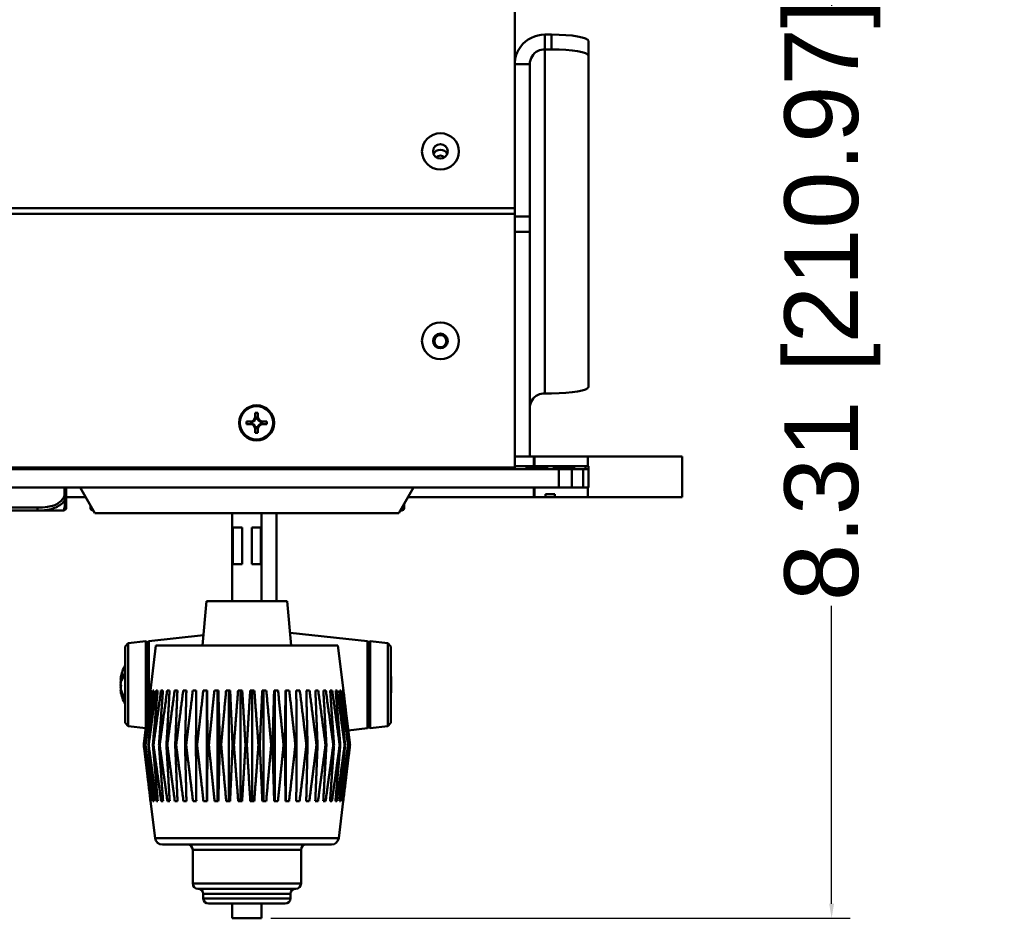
# Model space of a CAD drawing. Header units: inches. Extents: x 9.4 to 55.3, y 0.3 to 33.1.
# Tile 162 of 173: x 38.1 to 44.8, y 23 to 29.1. Entities that reach past the tile are written whole.
import ezdxf

# ---------------------------------------------------------------- set-up
doc = ezdxf.new("R2010")
doc.units = ezdxf.units.IN
doc.header["$MEASUREMENT"] = 0
for name, color, linetype, lineweight in [('Dimensions(ANSI)', 7, 'Continuous', 25), ('Visible Edges(ANSI)', 7, 'Continuous', 50), ('Visible Tangent Edges(ANSI)', 7, 'Continuous', 50)]:
    doc.layers.add(name, color=color, linetype=linetype, lineweight=lineweight)
doc.styles.add('Copy of DEFAULT-ANSI', font='arial.ttf')
doc.dimstyles.new('Copy of DEFAULT-ANSI-06', dxfattribs={"dimtxt": 0.5, "dimasz": 0.098425, "dimexe": 0.125, "dimexo": 0.0625, "dimgap": 0.031496, "dimtad": 0, "dimtih": 1, "dimtoh": 1, "dimrnd": 1e-08, "dimzin": 0, "dimdsep": 46, "dimtxsty": 'Copy of DEFAULT-ANSI', "dimcen": 0.09, "dimdle": 0.393701, "dimclrd": 179, "dimclre": 179, "dimclrt": 179, "dimadec": 0, "dimazin": 0, "dimtfac": 1, "dimtofl": 0, "dimtmove": 0, "dimatfit": 3, "dimfxl": 1, "dimtolj": 1, "dimtzin": 0, "dimlwd": 25, "dimlwe": 25, "dimarcsym": 0})

# ---------------------------------------------------------------- blocks, each defined once
blk = doc.blocks.new('*D7')
at = {"layer": 'Defpoints', "color": 0, "linetype": 'Continuous'}
for p in [(41.4726, 31.3053), (39.7568, 22.9994), (43.621, 22.9994)]:
    blk.add_point(p, dxfattribs=at)
at = {"layer": 'Dimensions(ANSI)', "color": 179, "linetype": 'Continuous', "lineweight": 25}
for p, q in [((41.5351, 31.3053), (43.746, 31.3053)), ((43.621, 31.2069), (43.621, 29.186)), ((43.621, 23.0978), (43.621, 25.1186)), ((39.8193, 22.9994), (43.746, 22.9994))]:
    blk.add_line(p, q, dxfattribs=at)
at = {"layer": 'Dimensions(ANSI)', "color": 179, "linetype": 'Continuous'}
for points in [[(43.6046, 31.2069), (43.6374, 31.2069), (43.621, 31.3053)], [(43.6046, 23.0978), (43.6374, 23.0978), (43.621, 22.9994)]]:
    blk.add_solid(points, dxfattribs=at)
at = {"layer": 'Dimensions(ANSI)', "color": 179, "linetype": 'Continuous', "lineweight": 25, "insert": (43.3006, 25.1501), "char_height": 0.5, "attachment_point": 1, "rotation": 90, "style": 'Copy of DEFAULT-ANSI'}
blk.add_mtext('\\A1;8.31 [210.97]', dxfattribs=at)

msp = doc.modelspace()

# ---------------------------------------------------------------- linework, layer by layer
at = {"layer": 'Visible Edges(ANSI)'}
for p, q in [((41.4726, 31.1402), (41.4726, 27.8133)), ((41.7226, 28.9911), (41.6764, 28.9911)), ((41.9726, 28.8473), (41.9726, 28.9477)), ((41.6764, 28.8907), (41.7226, 28.8907)), ((41.9726, 26.6018), (41.9726, 28.8473)), ((41.5745, 27.7573), (41.5745, 28.791)), ((41.4726, 27.7757), (41.4726, 27.8133)), ((41.4726, 27.7757), (41.4726, 26.0552)), ((41.4726, 27.7573), (41.5745, 27.7573)), ((41.5745, 27.6533), (41.5745, 27.7573)), ((41.5745, 26.1301), (41.5745, 27.6533)), ((41.6764, 26.5584), (41.7226, 26.5584)), ((39.6541, 26.3495), (39.6541, 26.3675)), ((39.6541, 26.3675), (39.6816, 26.3675)), ((39.6541, 26.3675), (39.6975, 26.3672)), ((39.7015, 26.3672), (39.6975, 26.3672)), ((39.6975, 26.3672), (39.6975, 26.365)), ((39.7136, 26.3995), (39.7136, 26.427)), ((39.7136, 26.427), (39.7316, 26.427)), ((39.7157, 26.3832), (39.7136, 26.3832)), ((39.7277, 26.3951), (39.7175, 26.3951)), ((39.7263, 26.3935), (39.7188, 26.3935)), ((39.7316, 26.3832), (39.7294, 26.3832)), ((39.7316, 26.427), (39.7316, 26.3995)), ((39.7476, 26.3672), (39.7437, 26.3672)), ((39.7476, 26.3672), (39.7911, 26.3675)), ((39.7476, 26.365), (39.7476, 26.3672)), ((39.7636, 26.3675), (39.7911, 26.3675)), ((39.7911, 26.3675), (39.7911, 26.3495)), ((39.6816, 26.3495), (39.6541, 26.3495)), ((39.6857, 26.3634), (39.6857, 26.3532)), ((39.6873, 26.3619), (39.6873, 26.3544)), ((39.6975, 26.3513), (39.6975, 26.3493)), ((39.7136, 26.3331), (39.7157, 26.3331)), ((39.7136, 26.29), (39.7136, 26.3175)), ((39.7175, 26.3214), (39.7277, 26.3214)), ((39.7188, 26.3229), (39.7263, 26.3229)), ((39.7294, 26.3331), (39.7316, 26.3331)), ((39.7316, 26.3175), (39.7316, 26.29)), ((39.7476, 26.3493), (39.7476, 26.3513)), ((39.7579, 26.3544), (39.7579, 26.3619)), ((39.7594, 26.3532), (39.7594, 26.3634)), ((39.7911, 26.3495), (39.7636, 26.3495)), ((39.7316, 26.29), (39.7136, 26.29)), ((41.4726, 26.1301), (41.5745, 26.1301)), ((41.5745, 26.1301), (41.6026, 26.1301)), ((41.6076, 26.1301), (41.6026, 26.1301)), ((41.6026, 26.1301), (41.6026, 26.0651)), ((41.9676, 26.1301), (41.6076, 26.1301)), ((41.6076, 26.1301), (41.6076, 26.0651)), ((42.6076, 26.1301), (41.9676, 26.1301)), ((41.9676, 26.1301), (41.9676, 26.0651)), ((42.6076, 25.8551), (42.6076, 26.1301)), ((13.6744, 26.0451), (41.7708, 26.0451)), ((41.4726, 26.0552), (13.9726, 26.0552)), ((41.4726, 26.0546), (13.9726, 26.0546)), ((40.3627, 26.0451), (40.3627, 26.0546)), ((40.7356, 26.0546), (40.7451, 26.0451)), ((40.7457, 26.0451), (40.7361, 26.0546)), ((41.2767, 26.0451), (41.2767, 26.0451)), ((41.3367, 26.0451), (41.3367, 26.0452)), ((41.4726, 26.0651), (41.6026, 26.0651)), ((41.4726, 26.0546), (41.4726, 26.0552)), ((41.4726, 26.0546), (41.4726, 26.0451)), ((41.5536, 26.0499), (41.5536, 26.0599)), ((41.6026, 26.0651), (41.6076, 26.0651)), ((41.6076, 26.0651), (41.9676, 26.0651)), ((41.6916, 26.0499), (41.6916, 26.0599)), ((41.7386, 26.0499), (41.7386, 26.0599)), ((41.7708, 26.0451), (41.8592, 26.0451)), ((41.936, 26.0451), (41.8592, 26.0451)), ((41.8766, 26.0499), (41.8766, 26.0599)), ((41.936, 26.0451), (41.9726, 26.0451)), ((41.9526, 26.0651), (41.9526, 26.0451)), ((41.9676, 26.0651), (41.9726, 26.0651)), ((41.9726, 26.0651), (41.9726, 25.9201)), ((41.7708, 25.9201), (13.6744, 25.9201)), ((38.4325, 25.8657), (38.4325, 25.9201)), ((38.6268, 25.7451), (38.5268, 25.9201)), ((40.6871, 25.7451), (40.7871, 25.9201)), ((41.6026, 25.9201), (41.6026, 25.8551)), ((41.9676, 25.9201), (41.6076, 25.9201)), ((41.6076, 25.9201), (41.6076, 25.8551)), ((41.9726, 25.9201), (41.9676, 25.9201)), ((41.9676, 25.9201), (41.9676, 25.8551)), ((38.4325, 25.8551), (38.5639, 25.8551)), ((40.75, 25.8551), (41.6026, 25.8551)), ((41.6026, 25.8551), (41.6076, 25.8551)), ((41.6076, 25.8551), (41.6813, 25.8551)), ((41.6813, 25.8551), (41.6813, 25.8751)), ((41.6813, 25.8751), (41.7443, 25.8751)), ((41.7443, 25.8551), (41.6813, 25.8551)), ((41.7443, 25.8751), (41.7443, 25.8551)), ((41.7443, 25.8551), (41.9676, 25.8551)), ((41.9676, 25.8551), (42.6076, 25.8551)), ((38.0361, 25.7646), (38.2384, 25.7646)), ((38.2384, 25.7646), (38.4129, 25.7646)), ((38.6132, 25.7646), (38.6156, 25.7646)), ((40.6871, 25.7451), (38.6268, 25.7451)), ((39.5569, 25.1494), (39.5569, 25.7451)), ((39.7569, 25.1494), (39.7569, 25.7451)), ((39.8574, 25.7451), (39.8574, 25.1494)), ((40.6982, 25.7646), (40.7068, 25.7646)), ((39.5625, 25.3994), (39.5625, 25.6494)), ((39.6241, 25.6494), (39.5625, 25.6494)), ((39.6241, 25.6494), (39.6241, 25.3994)), ((39.6897, 25.3994), (39.6897, 25.6494)), ((39.7514, 25.6494), (39.6897, 25.6494)), ((39.7514, 25.6494), (39.7514, 25.3994)), ((39.5625, 25.3994), (39.6241, 25.3994)), ((39.6897, 25.3994), (39.7514, 25.3994)), ((39.3832, 25.1494), (39.3569, 24.8494)), ((39.3832, 25.1494), (39.9307, 25.1494)), ((39.9307, 25.1494), (39.9569, 24.8494)), ((38.9912, 24.8794), (39.363, 24.919)), ((40.4736, 24.8794), (39.9494, 24.9353)), ((38.8324, 24.8424), (38.8523, 24.8646)), ((38.8324, 24.3244), (38.8324, 24.8424)), ((38.8523, 24.8646), (38.9715, 24.8773)), ((38.8523, 24.8646), (38.8523, 24.3023)), ((38.9715, 24.8773), (38.9715, 24.2896)), ((38.9824, 24.8684), (38.9715, 24.8773)), ((38.9824, 24.8684), (38.9912, 24.8794)), ((38.9824, 24.8684), (38.9824, 24.3794)), ((38.9912, 24.4524), (38.9912, 24.8794)), ((39.0398, 24.8494), (39.0024, 24.5444)), ((39.0398, 24.8494), (40.274, 24.8494)), ((40.274, 24.8494), (40.3115, 24.5444)), ((40.4736, 24.8794), (40.4736, 24.2875)), ((40.4824, 24.8684), (40.4736, 24.8794)), ((40.4824, 24.8684), (40.4934, 24.8773)), ((40.4824, 24.8684), (40.4824, 24.2984)), ((40.4934, 24.2896), (40.4934, 24.8773)), ((40.6125, 24.8646), (40.4934, 24.8773)), ((40.6125, 24.3023), (40.6125, 24.8646)), ((40.6324, 24.8424), (40.6125, 24.8646)), ((40.6324, 24.8424), (40.6324, 24.3244)), ((38.8176, 24.6561), (38.8176, 24.6275)), ((38.8011, 24.6247), (38.8013, 24.6246)), ((38.8014, 24.6203), (38.8118, 24.6193)), ((40.6361, 24.6245), (40.6343, 24.6243)), ((38.8011, 24.5422), (38.8054, 24.5426)), ((38.8014, 24.5466), (38.8041, 24.5469)), ((38.8176, 24.5139), (38.8176, 24.4936)), ((39.0024, 24.5444), (39.0024, 24.5444)), ((39.0088, 24.5444), (39.0055, 24.5444)), ((39.0253, 24.5444), (39.0186, 24.5444)), ((39.0518, 24.5444), (39.0417, 24.5444)), ((39.0879, 24.5444), (39.0746, 24.5444)), ((39.1329, 24.5444), (39.1167, 24.5444)), ((39.1862, 24.5444), (39.1672, 24.5444)), ((39.2469, 24.5444), (39.2255, 24.5444)), ((39.3141, 24.5444), (39.2906, 24.5444)), ((39.3867, 24.5444), (39.3615, 24.5444)), ((39.3847, 24.5444), (39.3847, 23.7944)), ((39.4635, 24.5444), (39.4371, 24.5444)), ((39.458, 24.5444), (39.458, 23.7944)), ((39.5434, 24.5444), (39.5161, 24.5444)), ((39.5345, 24.5444), (39.5345, 23.7944)), ((39.6251, 24.5444), (39.5973, 24.5444)), ((39.6129, 24.5444), (39.6129, 23.7944)), ((39.7073, 24.5444), (39.6795, 24.5444)), ((39.692, 24.5444), (39.692, 23.7944)), ((39.7887, 24.5444), (39.7613, 24.5444)), ((39.7706, 24.5444), (39.7706, 23.7944)), ((39.868, 24.5444), (39.8414, 24.5444)), ((39.8474, 24.5444), (39.8474, 23.7944)), ((39.944, 24.5444), (39.9187, 24.5444)), ((39.9211, 24.5444), (39.9211, 23.7944)), ((40.0155, 24.5444), (39.9918, 24.5444)), ((40.0813, 24.5444), (40.0597, 24.5444)), ((40.1404, 24.5444), (40.1212, 24.5444)), ((40.1919, 24.5444), (40.1753, 24.5444)), ((40.235, 24.5444), (40.2213, 24.5444)), ((40.2689, 24.5444), (40.2584, 24.5444)), ((40.2932, 24.5444), (40.2861, 24.5444)), ((40.3074, 24.5444), (40.3037, 24.5444)), ((40.3115, 24.5444), (40.3112, 24.5444)), ((40.6355, 24.5534), (40.6324, 24.5537)), ((40.6361, 24.5424), (40.6354, 24.5425)), ((38.8324, 24.3244), (38.8523, 24.3023)), ((38.8523, 24.3023), (38.9715, 24.2896)), ((40.4824, 24.2984), (40.4736, 24.2875)), ((40.4824, 24.2984), (40.4934, 24.2896)), ((40.6125, 24.3023), (40.4934, 24.2896)), ((40.6324, 24.3244), (40.6125, 24.3023)), ((38.9716, 24.2897), (38.9715, 24.2896)), ((40.4736, 24.2875), (40.3442, 24.2737)), ((38.9578, 24.1744), (38.9583, 24.1744)), ((38.9676, 24.1744), (38.9693, 24.1744)), ((38.9883, 24.1744), (38.9911, 24.1744)), ((39.0195, 24.1744), (39.0234, 24.1744)), ((39.0608, 24.1744), (39.0657, 24.1744)), ((39.1115, 24.1744), (39.1173, 24.1744)), ((39.1708, 24.1744), (39.1775, 24.1744)), ((39.2378, 24.1744), (39.2452, 24.1744)), ((39.3114, 24.1744), (39.3194, 24.1744)), ((39.3904, 24.1744), (39.3989, 24.1744)), ((39.4736, 24.1744), (39.4825, 24.1744)), ((39.5597, 24.1744), (39.5688, 24.1744)), ((39.6474, 24.1744), (39.6566, 24.1744)), ((39.7352, 24.1744), (39.7443, 24.1744)), ((39.8217, 24.1744), (39.8307, 24.1744)), ((39.9057, 24.1744), (39.9143, 24.1744)), ((39.9858, 24.1744), (39.9938, 24.1744)), ((40.0606, 24.1744), (40.0681, 24.1744)), ((40.1291, 24.1744), (40.1358, 24.1744)), ((40.1901, 24.1744), (40.1961, 24.1744)), ((40.2428, 24.1744), (40.2478, 24.1744)), ((40.2862, 24.1744), (40.2902, 24.1744)), ((40.3197, 24.1744), (40.3226, 24.1744)), ((40.3427, 24.1744), (40.3445, 24.1744)), ((40.3549, 24.1744), (40.3555, 24.1744)), ((39.0036, 23.7944), (39.0036, 23.7944)), ((39.0344, 23.5433), (39.0036, 23.7944)), ((39.0067, 23.7944), (39.0099, 23.7944)), ((39.0199, 23.7944), (39.0263, 23.7944)), ((39.0431, 23.7944), (39.0527, 23.7944)), ((39.076, 23.7944), (39.0886, 23.7944)), ((39.118, 23.7944), (39.1335, 23.7944)), ((39.1686, 23.7944), (39.1866, 23.7944)), ((39.2268, 23.7944), (39.2472, 23.7944)), ((39.2919, 23.7944), (39.3142, 23.7944)), ((39.3627, 23.7944), (39.3866, 23.7944)), ((39.4381, 23.7944), (39.4633, 23.7944)), ((39.517, 23.7944), (39.543, 23.7944)), ((39.5981, 23.7944), (39.6245, 23.7944)), ((39.6801, 23.7944), (39.7066, 23.7944)), ((39.7617, 23.7944), (39.7878, 23.7944)), ((39.8417, 23.7944), (39.867, 23.7944)), ((39.9188, 23.7944), (39.9429, 23.7944)), ((39.9918, 23.7944), (40.0143, 23.7944)), ((40.0594, 23.7944), (40.08, 23.7944)), ((40.1208, 23.7944), (40.1391, 23.7944)), ((40.1748, 23.7944), (40.1905, 23.7944)), ((40.2206, 23.7944), (40.2336, 23.7944)), ((40.2576, 23.7944), (40.2675, 23.7944)), ((40.2794, 23.5433), (40.3103, 23.7944)), ((40.2851, 23.7944), (40.2918, 23.7944)), ((40.3026, 23.7944), (40.3061, 23.7944)), ((40.31, 23.7944), (40.3103, 23.7944)), ((40.2298, 23.4994), (39.084, 23.4994)), ((39.2897, 23.4644), (39.2897, 23.2344)), ((40.0241, 23.4644), (40.0241, 23.2344)), ((39.9891, 23.1994), (39.3247, 23.1994)), ((39.3616, 23.1644), (39.3616, 23.1344)), ((39.9523, 23.1644), (39.9523, 23.1344)), ((39.9173, 23.0994), (39.3966, 23.0994)), ((39.5571, 23.0994), (39.5571, 22.9994)), ((39.7568, 23.0994), (39.7568, 22.9994)), ((39.7568, 22.9994), (39.5571, 22.9994))]:
    msp.add_line(p, q, dxfattribs=at)
for centre, radius, start, end in [((38.4129, 25.7843), 0.0197, 270, 0), ((38.6132, 25.7803), 0.0157, 180, 270), ((40.7068, 25.7803), 0.0157, 270, 0), ((39.0687, 24.5834), 0.2708, 150.76197, 170.98295), ((40.3685, 24.5834), 0.2708, 9.1353, 12.95705), ((39.0687, 24.5834), 0.2708, 189.01705, 209.23803), ((40.3685, 24.5834), 0.2708, 347.04295, 350.8647), ((39.084, 23.5494), 0.05, 187, 270), ((39.2547, 23.4644), 0.035, 0, 90), ((40.0591, 23.4644), 0.035, 90, 180), ((40.2298, 23.5494), 0.05, 270, 353), ((39.3247, 23.2344), 0.035, 180, 270), ((39.9891, 23.2344), 0.035, 270, 0), ((39.3266, 23.1644), 0.035, 0, 90), ((39.9873, 23.1644), 0.035, 90, 180), ((39.3966, 23.1344), 0.035, 180, 270), ((39.9173, 23.1344), 0.035, 270, 0)]:
    msp.add_arc(centre, radius, start, end, dxfattribs=at)
for centre, major_axis, ratio, start_param, end_param in [((41.7226, 28.9477), (0.25, 0), 0.173648, 0, 1.570796), ((41.7226, 28.8473), (0.25, 0), 0.173648, 0, 1.570796), ((40.9688, 28.1613), (-0.05, 0), 0.981793, 3.538914, 5.885864), ((40.9688, 28.1305), (-0.0406, 0), 0.981793, 3.936961, 5.487817), ((40.9688, 26.9133), (0.05, 0), 0.999985, 0.010821, 3.130771), ((41.7226, 26.6018), (0.25, 0), 0.173648, 4.712389, 6.283185), ((39.6816, 26.3995), (0.032, 0), 0.999985, 4.712389, 6.283185), ((39.6816, 26.3992), (-0.0377, 0), 0.999985, 2.127289, 2.5851), ((39.6816, 26.3945), (0, 0.0365), 0.983455, 4.397645, 4.728932), ((39.6816, 26.3992), (0.0377, 0), 0.999985, 5.846112, 6.13172), ((39.7636, 26.3992), (-0.0377, 0), 0.999985, 0.151466, 0.437073), ((39.7636, 26.3945), (0, -0.0365), 0.983455, 4.695846, 5.027133), ((39.7636, 26.3995), (-0.032, 0), 0.999985, 0, 1.570796), ((39.7636, 26.3992), (-0.0377, 0), 0.999985, 0.556493, 1.014303), ((39.6816, 26.3175), (0.032, 0), 0.999985, 0, 1.570796), ((39.6863, 26.3993), (0.0337, -0.0134), 0.988199, 5.070915, 5.402202), ((39.6863, 26.3173), (-0.0337, 0.0134), 0.988199, 4.772715, 5.104002), ((39.6816, 26.3992), (-0.0377, 0), 0.999985, 1.722262, 2.007869), ((39.6816, 26.3172), (0.0377, 0), 0.999985, 1.133723, 1.419331), ((39.6816, 26.3172), (0.0377, 0), 0.999985, 0.556493, 1.014303), ((39.6816, 26.3172), (0.0377, 0), 0.999985, 0.151466, 0.437073), ((39.6816, 26.322), (0, 0.0359), 0.999504, 4.695846, 5.027133), ((39.7636, 26.3172), (-0.0377, 0), 0.999985, 5.846112, 6.13172), ((39.7636, 26.322), (0, -0.0359), 0.999504, 4.397645, 4.728932), ((39.7636, 26.3175), (-0.032, 0), 0.999985, 4.712389, 6.283185), ((39.7636, 26.3172), (0.0377, 0), 0.999985, 2.127289, 2.5851), ((39.7636, 26.3992), (-0.0377, 0), 0.999985, 1.133723, 1.419331), ((39.7588, 26.3993), (0.0337, 0.0134), 0.988199, 4.022576, 4.353863), ((39.7636, 26.3172), (0.0377, 0), 0.999985, 1.722262, 2.007869), ((39.7588, 26.3173), (-0.0337, -0.0134), 0.988199, 4.320776, 4.652063), ((41.6226, 26.0667), (0.0578, 0), 0.220857, 3.270357, 6.154421), ((41.6226, 26.0743), (-0.0578, 0), 0.220857, 0.811268, 2.330325), ((41.8076, 26.0667), (0.0578, 0), 0.220857, 3.270357, 6.154421), ((41.8076, 26.0743), (-0.0578, 0), 0.220857, 0.811268, 2.330325), ((39.0619, 24.5865), (-0.1089, -0.2448), 0.981775, 4.844878, 4.97421), ((39.0619, 24.5747), (-0.211, 0.1651), 0.959481, 0.35114, 0.480472), ((39.0673, 24.5718), (-0.2684, 0.0323), 0.684182, 5.975665, 6.172967), ((40.3699, 24.5792), (0.2569, 0.0841), 0.959972, 6.171038, 6.20366), ((40.3699, 24.5914), (0.2663, -0.0469), 0.864699, 0.343574, 0.376196), ((38.7718, 24.638), (-0.0686, 0.0028), 0.148914, 2.025667, 2.028828), ((39.0619, 24.5457), (-0.2637, 0.0477), 0.221909, 0.203689, 0.333021), ((38.7718, 24.567), (0.0686, 0.0121), 0.011646, 1.029614, 1.11993), ((39.0619, 24.6221), (-0.2639, -0.0467), 0.077234, 0.14989, 0.279222), ((39.0673, 24.5974), (-0.269, -0.0269), 0.484523, 5.84502, 6.042322), ((39.0673, 24.5944), (-0.2682, -0.0342), 0.724085, 5.97881, 5.998821), ((40.3753, 24.5466), (0.2635, 0.0489), 0.305995, 0.106846, 0.170554), ((40.3753, 24.6181), (0.2629, -0.0519), 0.441366, 0.250388, 0.314097), ((40.3699, 24.5681), (0.2693, 0.0244), 0.266193, 6.034015, 6.066637), ((40.6654, 24.5707), (0.0686, 0.0109), 0.066941, 2.009016, 2.062571), ((40.6654, 24.6117), (-0.0686, -0.0115), 0.046265, 1.070261, 1.114206), ((40.3753, 24.5488), (0.2629, 0.0519), 0.441366, 5.97904, 6.032797), ((40.6654, 24.6301), (-0.0686, 0.0038), 0.145069, 1.11308, 1.130096), ((40.3753, 24.5955), (0.233, -0.1322), 0.936063, 0.651848, 0.658613), ((39.0673, 24.5725), (-0.2682, 0.0342), 0.724085, 0.284364, 0.481666), ((39.0673, 24.5912), (-0.2661, -0.0479), 0.870426, 0.037075, 0.234377), ((40.6654, 24.5552), (-0.0686, 0.0115), 0.046265, 5.168979, 5.222534), ((40.3699, 24.5973), (0.269, -0.0271), 0.494671, 6.107996, 6.140618), ((40.3753, 24.5714), (0.233, 0.1322), 0.936063, 5.567629, 5.631338), ((40.3753, 24.6008), (0.2494, -0.0981), 0.880365, 0.106175, 0.169883), ((40.6654, 24.5304), (0.0686, -0.0055), 0.13599, 2.030566, 2.038916)]:
    msp.add_ellipse(centre, major_axis=major_axis, ratio=ratio, start_param=start_param, end_param=end_param, dxfattribs=at)
for centre, major_axis, ratio in [((40.9688, 28.1993), (0.125, 0), 0.981793), ((40.9688, 28.1993), (-0.125, 0), 0.981793), ((40.9688, 28.1993), (-0.05, 0), 0.981793), ((40.9688, 26.9143), (0.125, 0), 0.999985), ((40.9688, 26.9143), (-0.125, 0), 0.999985), ((40.9688, 26.9143), (-0.05, 0), 0.999985), ((40.9688, 26.9124), (0.0406, 0), 0.999985), ((39.7226, 26.3585), (0.119, 0), 0.999985), ((39.7226, 26.3585), (0.1125, 0), 0.999985)]:
    msp.add_ellipse(centre, major_axis=major_axis, ratio=ratio, dxfattribs=at)
for points, knots in [([(41.6764, 28.9911), (41.6133, 28.9912), (41.551, 28.9606), (41.5132, 28.911), (41.4871, 28.8767), (41.4726, 28.8339), (41.4726, 28.791)], [0, 0, 0, 0, 0.928307, 0.928307, 0.928307, 1.570796, 1.570796, 1.570796, 1.570796]), ([(41.5745, 28.791), (41.5745, 28.8278), (41.597, 28.8637), (41.6305, 28.8802), (41.6447, 28.8871), (41.6605, 28.8908), (41.6764, 28.8907)], [0, 0, 0, 0, 1.103949, 1.103949, 1.103949, 1.570796, 1.570796, 1.570796, 1.570796]), ([(41.5745, 26.4604), (41.5745, 26.4968), (41.597, 26.5323), (41.6305, 26.5484), (41.6447, 26.5552), (41.6605, 26.5587), (41.6764, 26.5584)], [0, 0, 0, 0, 1.103949, 1.103949, 1.103949, 1.570796, 1.570796, 1.570796, 1.570796]), ([(41.2688, 26.0451), (41.2955, 26.0451), (41.3221, 26.0451), (41.3714, 26.0452), (41.394, 26.0452), (41.4223, 26.0452), (41.4308, 26.0452), (41.4605, 26.0452), (41.4726, 26.0451), (41.4726, 26.0451)], [-1, -1, -1, -1, -0.75, -0.75, -0.5, -0.5, -0.375, -0.375, 0, 0, 0, 0]), ([(41.5827, 26.0451), (41.5788, 26.0459), (41.5753, 26.0467), (41.5662, 26.0494), (41.5612, 26.0515), (41.5547, 26.056), (41.5533, 26.0583), (41.5538, 26.062), (41.555, 26.0636), (41.557, 26.0651)], [-0.4323799, -0.4323799, -0.4323799, -0.4323799, -0.3972361, -0.3972361, -0.3294485, -0.3294485, -0.261661, -0.261661, -0.2124193, -0.2124193, -0.2124193, -0.2124193]), ([(41.5536, 26.0499), (41.5536, 26.0497), (41.5536, 26.0496), (41.5538, 26.0479), (41.5548, 26.0465), (41.5566, 26.0451)], [-0.26760341, -0.26760341, -0.26760341, -0.26760341, -0.26166097, -0.26166097, -0.21623281, -0.21623281, -0.21623281, -0.21623281]), ([(41.6881, 26.0651), (41.6902, 26.0636), (41.6913, 26.062), (41.6918, 26.0583), (41.6904, 26.056), (41.684, 26.0515), (41.6789, 26.0494), (41.6699, 26.0467), (41.6663, 26.0459), (41.6624, 26.0451)], [-0.860168, -0.860168, -0.860168, -0.860168, -0.8109263, -0.8109263, -0.7431388, -0.7431388, -0.6753512, -0.6753512, -0.6402074, -0.6402074, -0.6402074, -0.6402074]), ([(41.6886, 26.0451), (41.6904, 26.0465), (41.6913, 26.0479), (41.6916, 26.0496), (41.6916, 26.0497), (41.6916, 26.0499)], [-0.85635449, -0.85635449, -0.85635449, -0.85635449, -0.81092633, -0.81092633, -0.80498389, -0.80498389, -0.80498389, -0.80498389]), ([(41.7677, 26.0451), (41.7638, 26.0459), (41.7603, 26.0467), (41.7512, 26.0494), (41.7462, 26.0515), (41.7397, 26.056), (41.7383, 26.0583), (41.7388, 26.062), (41.74, 26.0636), (41.742, 26.0651)], [-0.4323799, -0.4323799, -0.4323799, -0.4323799, -0.3972361, -0.3972361, -0.3294485, -0.3294485, -0.261661, -0.261661, -0.2124193, -0.2124193, -0.2124193, -0.2124193]), ([(41.7386, 26.0499), (41.7386, 26.0497), (41.7386, 26.0496), (41.7388, 26.0479), (41.7398, 26.0465), (41.7416, 26.0451)], [-0.26760341, -0.26760341, -0.26760341, -0.26760341, -0.26166097, -0.26166097, -0.21623281, -0.21623281, -0.21623281, -0.21623281]), ([(41.8731, 26.0651), (41.8752, 26.0636), (41.8763, 26.062), (41.8768, 26.0583), (41.8754, 26.056), (41.869, 26.0515), (41.8639, 26.0494), (41.8549, 26.0467), (41.8513, 26.0459), (41.8474, 26.0451)], [-0.860168, -0.860168, -0.860168, -0.860168, -0.8109263, -0.8109263, -0.7431388, -0.7431388, -0.6753512, -0.6753512, -0.6402074, -0.6402074, -0.6402074, -0.6402074]), ([(41.8736, 26.0451), (41.8754, 26.0465), (41.8763, 26.0479), (41.8766, 26.0496), (41.8766, 26.0497), (41.8766, 26.0499)], [-0.85635449, -0.85635449, -0.85635449, -0.85635449, -0.81092633, -0.81092633, -0.80498389, -0.80498389, -0.80498389, -0.80498389]), ([(38.4325, 25.7843), (38.4325, 25.7843), (38.4325, 25.7852), (38.4325, 25.7891), (38.4325, 25.7942), (38.4325, 25.8047), (38.4325, 25.8257), (38.4325, 25.8365), (38.4325, 25.8502), (38.4325, 25.8657)], [0.2569537, 0.2569537, 0.2569537, 0.2569537, 0.4371919, 0.4371919, 0.4371919, 0.6739428, 0.6739428, 0.6739428, 0.7963818, 0.7963818, 0.7963818, 0.7963818]), ([(38.5975, 25.7966), (38.5975, 25.7933), (38.5975, 25.7906), (38.5975, 25.7885), (38.5975, 25.7821), (38.5975, 25.7803), (38.5975, 25.7803)], [-0.2752203, -0.2752203, -0.2752203, -0.2752203, -0.20743, -0.20743, -0.20743, 0, 0, 0, 0]), ([(40.7225, 25.7803), (40.7225, 25.7803), (40.7225, 25.7804), (40.7225, 25.7804), (40.7225, 25.7811), (40.7225, 25.7848), (40.7225, 25.7969), (40.7225, 25.7998), (40.7225, 25.8032), (40.7225, 25.8072)], [0, 0, 0, 0, 0.0272471, 0.0272471, 0.0272471, 0.2790553, 0.2790553, 0.2790553, 0.3392985, 0.3392985, 0.3392985, 0.3392985]), ([(40.6361, 24.6245), (40.6361, 24.6245), (40.6361, 24.6249), (40.6359, 24.6263), (40.6357, 24.6274), (40.6352, 24.6301), (40.6349, 24.6317), (40.6345, 24.634), (40.6344, 24.6346), (40.6342, 24.6352)], [0.04277087, 0.04277087, 0.04277087, 0.04277087, 0.05671223, 0.05671223, 0.07082652, 0.07082652, 0.08494082, 0.08494082, 0.08976125, 0.08976125, 0.08976125, 0.08976125]), ([(38.8015, 24.6276), (38.8015, 24.6275), (38.8015, 24.6275), (38.8013, 24.6264), (38.8012, 24.6255), (38.8011, 24.6248), (38.8011, 24.6247), (38.8011, 24.6247)], [0.02817701, 0.02817701, 0.02817701, 0.02817701, 0.02875644, 0.02875644, 0.04273434, 0.04273434, 0.05114278, 0.05114278, 0.05114278, 0.05114278]), ([(38.803, 24.6242), (38.8026, 24.6229), (38.8023, 24.6219), (38.8017, 24.6205), (38.8015, 24.6202), (38.8012, 24.6203), (38.8011, 24.6208), (38.8011, 24.6224), (38.8012, 24.6235), (38.8014, 24.6253), (38.8015, 24.6258), (38.8015, 24.6264)], [0, 0, 0, 0, 0.01429788, 0.01429788, 0.02859576, 0.02859576, 0.04258156, 0.04258156, 0.05656736, 0.05656736, 0.06157061, 0.06157061, 0.06157061, 0.06157061]), ([(38.803, 24.6161), (38.8026, 24.6147), (38.8023, 24.613), (38.8017, 24.6093), (38.8015, 24.6073), (38.8012, 24.6036), (38.8011, 24.6017), (38.8011, 24.5981), (38.8012, 24.5965), (38.8014, 24.595), (38.8014, 24.5948), (38.8014, 24.5946)], [0, 0, 0, 0, 0.01429788, 0.01429788, 0.02859576, 0.02859576, 0.04258156, 0.04258156, 0.05656736, 0.05656736, 0.05905044, 0.05905044, 0.05905044, 0.05905044]), ([(38.8015, 24.5806), (38.8015, 24.5806), (38.8015, 24.5807), (38.8013, 24.5822), (38.8012, 24.584), (38.8011, 24.5878), (38.8011, 24.5898), (38.8013, 24.5934), (38.8015, 24.5953), (38.802, 24.5987), (38.8023, 24.6002), (38.8027, 24.6017), (38.8029, 24.602), (38.803, 24.6023)], [0.02817592, 0.02817592, 0.02817592, 0.02817592, 0.02861542, 0.02861542, 0.04266381, 0.04266381, 0.0567122, 0.0567122, 0.07082649, 0.07082649, 0.08494078, 0.08494078, 0.08976122, 0.08976122, 0.08976122, 0.08976122]), ([(38.8013, 24.5834), (38.8012, 24.5827), (38.8012, 24.5818), (38.8011, 24.5791), (38.8011, 24.5771), (38.8013, 24.5743), (38.8013, 24.5733), (38.8014, 24.5723)], [0.03645802, 0.03645802, 0.03645802, 0.03645802, 0.04266381, 0.04266381, 0.0567122, 0.0567122, 0.06435338, 0.06435338, 0.06435338, 0.06435338]), ([(38.803, 24.5508), (38.8026, 24.5522), (38.8023, 24.5539), (38.8017, 24.5576), (38.8015, 24.5596), (38.8012, 24.5633), (38.8011, 24.5652), (38.8011, 24.5688), (38.8012, 24.5704), (38.8014, 24.5721), (38.8015, 24.5725), (38.8015, 24.5729)], [0, 0, 0, 0, 0.01429788, 0.01429788, 0.02859576, 0.02859576, 0.04258156, 0.04258156, 0.05656736, 0.05656736, 0.06157061, 0.06157061, 0.06157061, 0.06157061]), ([(40.6342, 24.6248), (40.6346, 24.6231), (40.6349, 24.6212), (40.6355, 24.6173), (40.6357, 24.6153), (40.636, 24.6117), (40.6361, 24.61), (40.6361, 24.6069), (40.636, 24.6056), (40.6358, 24.6043), (40.6358, 24.604), (40.6357, 24.6038)], [0, 0, 0, 0, 0.01429788, 0.01429788, 0.02859576, 0.02859576, 0.04258156, 0.04258156, 0.05656736, 0.05656736, 0.06157061, 0.06157061, 0.06157061, 0.06157061]), ([(40.6357, 24.5966), (40.6357, 24.5966), (40.6357, 24.5965), (40.6359, 24.5948), (40.636, 24.5928), (40.6361, 24.5889), (40.6361, 24.5869), (40.6359, 24.5835), (40.6357, 24.5818), (40.6352, 24.579), (40.6349, 24.5779), (40.6345, 24.5769), (40.6344, 24.5767), (40.6342, 24.5765)], [0.02817592, 0.02817592, 0.02817592, 0.02817592, 0.02861542, 0.02861542, 0.04266381, 0.04266381, 0.0567122, 0.0567122, 0.07082649, 0.07082649, 0.08494078, 0.08494078, 0.08976122, 0.08976122, 0.08976122, 0.08976122]), ([(40.6359, 24.6139), (40.6359, 24.614), (40.6359, 24.614), (40.636, 24.6146), (40.6361, 24.6154), (40.6361, 24.6178), (40.636, 24.6193), (40.6358, 24.6215), (40.6358, 24.6221), (40.6357, 24.6227)], [0.02746452, 0.02746452, 0.02746452, 0.02746452, 0.02859576, 0.02859576, 0.04258156, 0.04258156, 0.05656736, 0.05656736, 0.06157061, 0.06157061, 0.06157061, 0.06157061]), ([(40.6357, 24.5703), (40.6357, 24.5703), (40.6357, 24.5704), (40.6359, 24.5721), (40.636, 24.5741), (40.6361, 24.578), (40.6361, 24.58), (40.636, 24.5823), (40.6359, 24.5829), (40.6359, 24.5834)], [0.02817592, 0.02817592, 0.02817592, 0.02817592, 0.02861542, 0.02861542, 0.04266381, 0.04266381, 0.0567122, 0.0567122, 0.06168543, 0.06168543, 0.06168543, 0.06168543]), ([(38.8014, 24.5466), (38.8014, 24.5466), (38.8013, 24.5466), (38.8012, 24.5466), (38.8011, 24.5461), (38.8011, 24.5446), (38.8012, 24.5435), (38.8013, 24.5423)], [0.02743141, 0.02743141, 0.02743141, 0.02743141, 0.02859576, 0.02859576, 0.04258156, 0.04258156, 0.05580048, 0.05580048, 0.05580048, 0.05580048]), ([(38.8013, 24.541), (38.8012, 24.5413), (38.8012, 24.5416), (38.8011, 24.5423), (38.8011, 24.5424), (38.8013, 24.5418), (38.8015, 24.5412), (38.802, 24.5392), (38.8023, 24.5378), (38.8027, 24.5359), (38.8029, 24.5354), (38.803, 24.5348)], [0.03646349, 0.03646349, 0.03646349, 0.03646349, 0.04273434, 0.04273434, 0.05671223, 0.05671223, 0.07082652, 0.07082652, 0.08494082, 0.08494082, 0.08976125, 0.08976125, 0.08976125, 0.08976125]), ([(40.6342, 24.5516), (40.6346, 24.5524), (40.6349, 24.5531), (40.6355, 24.5535), (40.6357, 24.5534), (40.636, 24.5523), (40.6361, 24.5515), (40.6361, 24.5491), (40.636, 24.5476), (40.6358, 24.5454), (40.6358, 24.5448), (40.6357, 24.5442)], [0, 0, 0, 0, 0.01429788, 0.01429788, 0.02859576, 0.02859576, 0.04258156, 0.04258156, 0.05656736, 0.05656736, 0.06157061, 0.06157061, 0.06157061, 0.06157061]), ([(40.6359, 24.553), (40.6359, 24.5531), (40.6359, 24.5532), (40.636, 24.5552), (40.6361, 24.5569), (40.6361, 24.56), (40.636, 24.5613), (40.6358, 24.5626), (40.6358, 24.5629), (40.6357, 24.5631)], [0.02746452, 0.02746452, 0.02746452, 0.02746452, 0.02859576, 0.02859576, 0.04258156, 0.04258156, 0.05656736, 0.05656736, 0.06157061, 0.06157061, 0.06157061, 0.06157061]), ([(40.6357, 24.5413), (40.6357, 24.5413), (40.6357, 24.5413), (40.6359, 24.542), (40.636, 24.5424), (40.6361, 24.5424), (40.6361, 24.542), (40.636, 24.5411), (40.6359, 24.5408), (40.6359, 24.5404)], [0.02817701, 0.02817701, 0.02817701, 0.02817701, 0.02875644, 0.02875644, 0.04273434, 0.04273434, 0.05671223, 0.05671223, 0.06168644, 0.06168644, 0.06168644, 0.06168644])]:
    msp.add_open_spline(points, degree=3, knots=knots, dxfattribs=at)
for points, weights in [([(39.6816, 26.3675), (39.6907, 26.3675), (39.7015, 26.3672)], [1, 1.0434797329, 1]), ([(39.7136, 26.3793), (39.7136, 26.3904), (39.7136, 26.3995)], [1, 1.0434797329, 1]), ([(39.7316, 26.3995), (39.7316, 26.3904), (39.7316, 26.3793)], [1, 1.0434797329, 1]), ([(39.7437, 26.3672), (39.7544, 26.3675), (39.7636, 26.3675)], [1, 1.0434797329, 1]), ([(39.7015, 26.3492), (39.6907, 26.3495), (39.6816, 26.3495)], [1, 1.0434797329, 1]), ([(39.7136, 26.3175), (39.7136, 26.3267), (39.7136, 26.3371)], [1, 1.0434797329, 1]), ([(39.7316, 26.3371), (39.7316, 26.3267), (39.7316, 26.3175)], [1, 1.0434797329, 1]), ([(39.7636, 26.3495), (39.7544, 26.3495), (39.7437, 26.3492)], [1, 1.0434797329, 1]), ([(39.0024, 24.5444), (38.9808, 24.3673), (38.9578, 24.1744)], [1, 1.00071566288, 1]), ([(38.9583, 24.1744), (38.9827, 24.3673), (39.0055, 24.5444)], [1, 1.00071566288, 1]), ([(39.0088, 24.5444), (38.9889, 24.3673), (38.9676, 24.1744)], [1, 1.00071566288, 1]), ([(38.9693, 24.1744), (38.9947, 24.3673), (39.0186, 24.5444)], [1, 1.00071566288, 1]), ([(39.0253, 24.5444), (39.0074, 24.3673), (38.9883, 24.1744)], [1, 1.00071566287, 1]), ([(38.9911, 24.1744), (39.0173, 24.3673), (39.0417, 24.5444)], [1, 1.00071566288, 1]), ([(39.0518, 24.5444), (39.0362, 24.3673), (39.0195, 24.1744)], [1, 1.00071566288, 1]), ([(39.0234, 24.1744), (39.0499, 24.3673), (39.0746, 24.5444)], [1, 1.00071566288, 1]), ([(39.0879, 24.5444), (39.0748, 24.3673), (39.0608, 24.1744)], [1, 1.00071566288, 1]), ([(39.0657, 24.1744), (39.092, 24.3673), (39.1167, 24.5444)], [1, 1.00071566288, 1]), ([(39.1329, 24.5444), (39.1226, 24.3673), (39.1115, 24.1744)], [1, 1.00071566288, 1]), ([(39.1173, 24.1744), (39.1431, 24.3673), (39.1672, 24.5444)], [1, 1.00071566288, 1]), ([(39.1862, 24.5444), (39.1788, 24.3673), (39.1708, 24.1744)], [1, 1.00071566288, 1]), ([(39.1775, 24.1744), (39.2023, 24.3673), (39.2255, 24.5444)], [1, 1.00071566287, 1]), ([(39.2469, 24.5444), (39.2425, 24.3673), (39.2378, 24.1744)], [1, 1.00071566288, 1]), ([(39.2452, 24.1744), (39.2687, 24.3673), (39.2906, 24.5444)], [1, 1.00071566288, 1]), ([(39.3141, 24.5444), (39.3128, 24.3673), (39.3114, 24.1744)], [1, 1.00071566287, 1]), ([(39.3194, 24.1744), (39.3412, 24.3673), (39.3615, 24.5444)], [1, 1.00071566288, 1]), ([(39.3867, 24.5444), (39.3885, 24.3673), (39.3904, 24.1744)], [1, 1.00071566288, 1]), ([(39.3989, 24.1744), (39.4186, 24.3673), (39.4371, 24.5444)], [1, 1.00071566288, 1]), ([(39.4635, 24.5444), (39.4684, 24.3673), (39.4736, 24.1744)], [1, 1.00071566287, 1]), ([(39.4825, 24.1744), (39.4998, 24.3673), (39.5161, 24.5444)], [1, 1.00071566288, 1]), ([(39.5434, 24.5444), (39.5513, 24.3673), (39.5597, 24.1744)], [1, 1.00071566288, 1]), ([(39.5688, 24.1744), (39.5835, 24.3673), (39.5973, 24.5444)], [1, 1.00071566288, 1]), ([(39.6251, 24.5444), (39.6359, 24.3673), (39.6474, 24.1744)], [1, 1.00071566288, 1]), ([(39.6566, 24.1744), (39.6684, 24.3673), (39.6795, 24.5444)], [1, 1.00071566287, 1]), ([(39.7073, 24.5444), (39.7208, 24.3673), (39.7352, 24.1744)], [1, 1.00071566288, 1]), ([(39.7443, 24.1744), (39.7531, 24.3673), (39.7613, 24.5444)], [1, 1.00071566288, 1]), ([(39.7887, 24.5444), (39.8047, 24.3673), (39.8217, 24.1744)], [1, 1.00071566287, 1]), ([(39.8307, 24.1744), (39.8362, 24.3673), (39.8414, 24.5444)], [1, 1.00071566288, 1]), ([(39.868, 24.5444), (39.8862, 24.3673), (39.9057, 24.1744)], [1, 1.00071566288, 1]), ([(39.9143, 24.1744), (39.9166, 24.3673), (39.9187, 24.5444)], [1, 1.00071566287, 1]), ([(39.944, 24.5444), (39.9642, 24.3673), (39.9858, 24.1744)], [1, 1.00071566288, 1]), ([(39.9938, 24.1744), (39.9928, 24.3673), (39.9918, 24.5444)], [1, 1.00071566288, 1]), ([(40.0155, 24.5444), (40.0373, 24.3673), (40.0606, 24.1744)], [1, 1.00071566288, 1]), ([(40.0681, 24.1744), (40.0637, 24.3673), (40.0597, 24.5444)], [1, 1.00071566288, 1]), ([(40.0813, 24.5444), (40.1044, 24.3673), (40.1291, 24.1744)], [1, 1.00071566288, 1]), ([(40.1358, 24.1744), (40.1283, 24.3673), (40.1212, 24.5444)], [1, 1.00071566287, 1]), ([(40.1404, 24.5444), (40.1645, 24.3673), (40.1901, 24.1744)], [1, 1.00071566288, 1]), ([(40.1961, 24.1744), (40.1854, 24.3673), (40.1753, 24.5444)], [1, 1.00071566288, 1]), ([(40.1919, 24.5444), (40.2165, 24.3673), (40.2428, 24.1744)], [1, 1.00071566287, 1]), ([(40.2478, 24.1744), (40.2341, 24.3673), (40.2213, 24.5444)], [1, 1.00071566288, 1]), ([(40.235, 24.5444), (40.2597, 24.3673), (40.2862, 24.1744)], [1, 1.00071566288, 1]), ([(40.2902, 24.1744), (40.2738, 24.3673), (40.2584, 24.5444)], [1, 1.00071566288, 1]), ([(40.2689, 24.5444), (40.2934, 24.3673), (40.3197, 24.1744)], [1, 1.00071566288, 1]), ([(40.3226, 24.1744), (40.3037, 24.3673), (40.2861, 24.5444)], [1, 1.00071566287, 1]), ([(40.2932, 24.5444), (40.3171, 24.3673), (40.3427, 24.1744)], [1, 1.00071566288, 1]), ([(40.3445, 24.1744), (40.3234, 24.3673), (40.3037, 24.5444)], [1, 1.00071566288, 1]), ([(40.3074, 24.5444), (40.3304, 24.3673), (40.3549, 24.1744)], [1, 1.00071566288, 1]), ([(40.3555, 24.1744), (40.3326, 24.3673), (40.3112, 24.5444)], [1, 1.00071566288, 1]), ([(40.3114, 24.5444), (40.333, 24.3673), (40.3561, 24.1744)], [1, 1.00071566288, 1]), ([(38.9578, 24.1744), (38.9815, 23.9761), (39.0036, 23.7944)], [1, 1.00075667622, 1]), ([(39.0067, 23.7944), (38.9833, 23.9761), (38.9583, 24.1744)], [1, 1.00075667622, 1]), ([(38.9676, 24.1744), (38.9895, 23.9761), (39.0099, 23.7944)], [1, 1.00075667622, 1]), ([(39.0199, 23.7944), (38.9955, 23.9761), (38.9693, 24.1744)], [1, 1.00075667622, 1]), ([(38.9883, 24.1744), (39.008, 23.9761), (39.0263, 23.7944)], [1, 1.00075667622, 1]), ([(39.0431, 23.7944), (39.018, 23.9761), (38.9911, 24.1744)], [1, 1.00075667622, 1]), ([(39.0195, 24.1744), (39.0367, 23.9761), (39.0527, 23.7944)], [1, 1.00075667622, 1]), ([(39.076, 23.7944), (39.0506, 23.9761), (39.0234, 24.1744)], [1, 1.00075667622, 1]), ([(39.0608, 24.1744), (39.0752, 23.9761), (39.0886, 23.7944)], [1, 1.00075667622, 1]), ([(39.118, 23.7944), (39.0928, 23.9761), (39.0657, 24.1744)], [1, 1.00075667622, 1]), ([(39.1115, 24.1744), (39.1229, 23.9761), (39.1335, 23.7944)], [1, 1.00075667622, 1]), ([(39.1686, 23.7944), (39.1439, 23.9761), (39.1173, 24.1744)], [1, 1.00075667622, 1]), ([(39.1708, 24.1744), (39.179, 23.9761), (39.1866, 23.7944)], [1, 1.00075667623, 1]), ([(39.2268, 23.7944), (39.203, 23.9761), (39.1775, 24.1744)], [1, 1.00075667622, 1]), ([(39.2378, 24.1744), (39.2426, 23.9761), (39.2472, 23.7944)], [1, 1.00075667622, 1]), ([(39.2919, 23.7944), (39.2693, 23.9761), (39.2452, 24.1744)], [1, 1.00075667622, 1]), ([(39.3114, 24.1744), (39.3128, 23.9761), (39.3142, 23.7944)], [1, 1.00075667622, 1]), ([(39.3627, 23.7944), (39.3418, 23.9761), (39.3194, 24.1744)], [1, 1.00075667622, 1]), ([(39.3904, 24.1744), (39.3884, 23.9761), (39.3866, 23.7944)], [1, 1.00075667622, 1]), ([(39.4381, 23.7944), (39.4192, 23.9761), (39.3989, 24.1744)], [1, 1.00075667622, 1]), ([(39.4736, 24.1744), (39.4683, 23.9761), (39.4633, 23.7944)], [1, 1.00075667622, 1]), ([(39.517, 23.7944), (39.5003, 23.9761), (39.4825, 24.1744)], [1, 1.00075667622, 1]), ([(39.5597, 24.1744), (39.5511, 23.9761), (39.543, 23.7944)], [1, 1.00075667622, 1]), ([(39.5981, 23.7944), (39.584, 23.9761), (39.5688, 24.1744)], [1, 1.00075667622, 1]), ([(39.6474, 24.1744), (39.6356, 23.9761), (39.6245, 23.7944)], [1, 1.00075667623, 1]), ([(39.6801, 23.7944), (39.6687, 23.9761), (39.6566, 24.1744)], [1, 1.00075667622, 1]), ([(39.7352, 24.1744), (39.7204, 23.9761), (39.7066, 23.7944)], [1, 1.00075667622, 1]), ([(39.7617, 23.7944), (39.7533, 23.9761), (39.7443, 24.1744)], [1, 1.00075667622, 1]), ([(39.8217, 24.1744), (39.8042, 23.9761), (39.7878, 23.7944)], [1, 1.00075667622, 1]), ([(39.8417, 23.7944), (39.8364, 23.9761), (39.8307, 24.1744)], [1, 1.00075667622, 1]), ([(39.9057, 24.1744), (39.8857, 23.9761), (39.867, 23.7944)], [1, 1.00075667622, 1]), ([(39.9188, 23.7944), (39.9166, 23.9761), (39.9143, 24.1744)], [1, 1.00075667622, 1]), ([(39.9858, 24.1744), (39.9636, 23.9761), (39.9429, 23.7944)], [1, 1.00075667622, 1]), ([(39.9918, 23.7944), (39.9928, 23.9761), (39.9938, 24.1744)], [1, 1.00075667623, 1]), ([(40.0606, 24.1744), (40.0366, 23.9761), (40.0143, 23.7944)], [1, 1.00075667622, 1]), ([(40.0594, 23.7944), (40.0636, 23.9761), (40.0681, 24.1744)], [1, 1.00075667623, 1]), ([(40.1291, 24.1744), (40.1037, 23.9761), (40.08, 23.7944)], [1, 1.00075667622, 1]), ([(40.1208, 23.7944), (40.128, 23.9761), (40.1358, 24.1744)], [1, 1.00075667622, 1]), ([(40.1901, 24.1744), (40.1637, 23.9761), (40.1391, 23.7944)], [1, 1.00075667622, 1]), ([(40.1748, 23.7944), (40.1851, 23.9761), (40.1961, 24.1744)], [1, 1.00075667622, 1]), ([(40.2428, 24.1744), (40.2158, 23.9761), (40.1905, 23.7944)], [1, 1.00075667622, 1]), ([(40.2206, 23.7944), (40.2337, 23.9761), (40.2478, 24.1744)], [1, 1.00075667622, 1]), ([(40.2862, 24.1744), (40.259, 23.9761), (40.2336, 23.7944)], [1, 1.00075667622, 1]), ([(40.2576, 23.7944), (40.2733, 23.9761), (40.2902, 24.1744)], [1, 1.00075667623, 1]), ([(40.3197, 24.1744), (40.2927, 23.9761), (40.2675, 23.7944)], [1, 1.00075667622, 1]), ([(40.2851, 23.7944), (40.3032, 23.9761), (40.3226, 24.1744)], [1, 1.00075667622, 1]), ([(40.3427, 24.1744), (40.3164, 23.9761), (40.2918, 23.7944)], [1, 1.00075667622, 1]), ([(40.3026, 23.7944), (40.3228, 23.9761), (40.3445, 24.1744)], [1, 1.00075667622, 1]), ([(40.3549, 24.1744), (40.3297, 23.9761), (40.3061, 23.7944)], [1, 1.00075667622, 1]), ([(40.31, 23.7944), (40.332, 23.9761), (40.3555, 24.1744)], [1, 1.00075667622, 1]), ([(40.3561, 24.1744), (40.3324, 23.9761), (40.3102, 23.7944)], [1, 1.00075667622, 1])]:
    msp.add_rational_spline(points, weights, degree=2, dxfattribs=at)
for points, degree in [([(39.7175, 26.3951), (39.7182, 26.3943), (39.7188, 26.3935)], 2), ([(39.7277, 26.3951), (39.727, 26.3943), (39.7263, 26.3935)], 2), ([(39.6857, 26.3634), (39.6865, 26.3626), (39.6873, 26.3619)], 2), ([(39.6857, 26.3532), (39.6865, 26.3538), (39.6873, 26.3544)], 2), ([(39.7175, 26.3214), (39.7182, 26.3221), (39.7188, 26.3229)], 2), ([(39.7277, 26.3214), (39.727, 26.3221), (39.7263, 26.3229)], 2), ([(39.7594, 26.3634), (39.7587, 26.3626), (39.7579, 26.3619)], 2), ([(39.7594, 26.3532), (39.7587, 26.3538), (39.7579, 26.3544)], 2), ([(41.4197, 26.0451), (41.4197, 26.0451), (41.4194, 26.0451), (41.4187, 26.0451)], 3), ([(38.8176, 24.6561), (38.8176, 24.6568), (38.8178, 24.6576), (38.8182, 24.6582)], 3), ([(38.8182, 24.4909), (38.8178, 24.4917), (38.8176, 24.4927), (38.8176, 24.4936)], 3)]:
    msp.add_open_spline(points, degree=degree, dxfattribs=at)
at = {"layer": 'Visible Tangent Edges(ANSI)'}
for p, q in [((41.6764, 28.8907), (41.6764, 28.9911)), ((41.7226, 28.9911), (41.7226, 28.8907)), ((41.6764, 28.8907), (41.6764, 26.5584)), ((41.5466, 28.791), (41.4726, 28.791)), ((41.5745, 28.791), (41.5466, 28.791)), ((13.9726, 27.8133), (41.4726, 27.8133)), ((13.9726, 27.7757), (41.4726, 27.7757)), ((41.4726, 27.6533), (41.5745, 27.6533)), ((41.2688, 26.0546), (41.2688, 26.0451)), ((41.7708, 26.0451), (41.7708, 25.9201)), ((41.8592, 25.9201), (41.8592, 26.0451)), ((41.936, 26.0451), (41.936, 25.9201)), ((38.4207, 25.9201), (38.4207, 25.8657)), ((38.4207, 25.8657), (38.4325, 25.8657)), ((38.2384, 25.7843), (38.0361, 25.7843)), ((38.2384, 25.7843), (38.2384, 25.7646)), ((38.8182, 24.6582), (38.8182, 24.6283)), ((40.6342, 24.6352), (40.6324, 24.6351)), ((38.803, 24.6242), (38.8145, 24.6234)), ((38.803, 24.6161), (38.81, 24.6165)), ((38.803, 24.5348), (38.808, 24.535)), ((38.8182, 24.5128), (38.8182, 24.4909)), ((40.6342, 24.5516), (40.6324, 24.5517)), ((39.0344, 23.5433), (40.2794, 23.5433)), ((40.0241, 23.4644), (39.2897, 23.4644)), ((39.2897, 23.2344), (40.0241, 23.2344)), ((39.9523, 23.1644), (39.3616, 23.1644)), ((39.3616, 23.1344), (39.9523, 23.1344))]:
    msp.add_line(p, q, dxfattribs=at)
msp.add_open_spline([(40.9688, 26.8643), (40.9688, 26.8666), (40.9688, 26.8691), (40.9688, 26.8718)], degree=3, dxfattribs=at)
for points, knots in [([(38.4207, 25.8657), (38.415, 25.8474), (38.4025, 25.8316), (38.3873, 25.8199), (38.3639, 25.8019), (38.3347, 25.7929), (38.3057, 25.7885), (38.2835, 25.7851), (38.2608, 25.7843), (38.2384, 25.7843)], [-0.7968224, -0.7968224, -0.7968224, -0.7968224, -0.6514613, -0.6514613, -0.6514613, -0.427691, -0.427691, -0.427691, -0.2569517, -0.2569517, -0.2569517, -0.2569517]), ([(38.2384, 25.7646), (38.2789, 25.7644), (38.3213, 25.7673), (38.3869, 25.7964), (38.4113, 25.8148), (38.4257, 25.8405)], [0.2569517, 0.2569517, 0.2569517, 0.2569517, 0.5559983, 0.5559983, 0.7482818, 0.7482818, 0.7482818, 0.7482818]), ([(38.4257, 25.8405), (38.4252, 25.8276), (38.4245, 25.8157), (38.4221, 25.7855), (38.4198, 25.7749), (38.4159, 25.7656), (38.4143, 25.7642), (38.4129, 25.7646)], [-0.7478145, -0.7478145, -0.7478145, -0.7478145, -0.6493253, -0.6493253, -0.427691, -0.427691, -0.2569537, -0.2569537, -0.2569537, -0.2569537]), ([(38.4207, 25.8657), (38.4213, 25.8643), (38.4218, 25.8628), (38.4226, 25.86), (38.423, 25.8587), (38.4236, 25.8565), (38.4238, 25.8557), (38.4241, 25.8543), (38.4243, 25.8538), (38.4246, 25.8522), (38.4248, 25.8511), (38.4252, 25.8483), (38.4254, 25.8466), (38.4257, 25.8434), (38.4257, 25.842), (38.4257, 25.8405)], [-0.0532704, -0.0532704, -0.0532704, -0.0532704, -0.04377373, -0.04377373, -0.03521335, -0.03521335, -0.02986312, -0.02986312, -0.02651922, -0.02651922, -0.01983142, -0.01983142, -0.00913095, -0.00913095, 0.00023197, 0.00023197, 0.00023197, 0.00023197]), ([(38.4257, 25.8405), (38.4265, 25.842), (38.4273, 25.8434), (38.4287, 25.8466), (38.4294, 25.8483), (38.4303, 25.8511), (38.4306, 25.8522), (38.431, 25.8538), (38.4312, 25.8543), (38.4315, 25.8557), (38.4317, 25.8565), (38.432, 25.8587), (38.4322, 25.86), (38.4325, 25.8628), (38.4325, 25.8643), (38.4325, 25.8657)], [-0.00023197, -0.00023197, -0.00023197, -0.00023197, 0.00913095, 0.00913095, 0.01983142, 0.01983142, 0.02651922, 0.02651922, 0.02986312, 0.02986312, 0.03521335, 0.03521335, 0.04377373, 0.04377373, 0.0532704, 0.0532704, 0.0532704, 0.0532704]), ([(38.6132, 25.7646), (38.613, 25.7646), (38.6128, 25.7646), (38.6113, 25.7652), (38.6099, 25.7675), (38.6081, 25.7749), (38.6077, 25.7768), (38.6074, 25.779)], [0, 0, 0, 0, 0.0278591, 0.0278591, 0.201273, 0.201273, 0.2492579, 0.2492579, 0.2492579, 0.2492579]), ([(40.7144, 25.7929), (40.7143, 25.7913), (40.7141, 25.7898), (40.7132, 25.7817), (40.7124, 25.7769), (40.7102, 25.7675), (40.7087, 25.7652), (40.7072, 25.7646), (40.707, 25.7646), (40.7068, 25.7646)], [-0.3285698, -0.3285698, -0.3285698, -0.3285698, -0.3066357, -0.3066357, -0.201273, -0.201273, -0.0278591, -0.0278591, 0, 0, 0, 0])]:
    msp.add_open_spline(points, degree=3, knots=knots, dxfattribs=at)

# ---------------------------------------------------------------- dimensions: what is measured, and where the dimension line sits
at = {"layer": 'Dimensions(ANSI)', "color": 179, "linetype": 'Continuous', "lineweight": 25}
dim = msp.add_linear_dim(base=(43.621, 22.9994), p1=(41.4726, 31.3053), p2=(39.7568, 22.9994), angle=270, dimstyle='Copy of DEFAULT-ANSI-06', override={"dimtih": 0, "dimtoh": 0, "dimdec": 2, "dimtp": 0, "dimtm": 0, "dimtdec": 2, "dimatfit": 1}, dxfattribs=at)
dim.commit()
dim.dimension.update_dxf_attribs({"geometry": '*D7', "text_midpoint": (43.621, 27.1523), "dimtype": 160})

doc.saveas('drawing.dxf')
